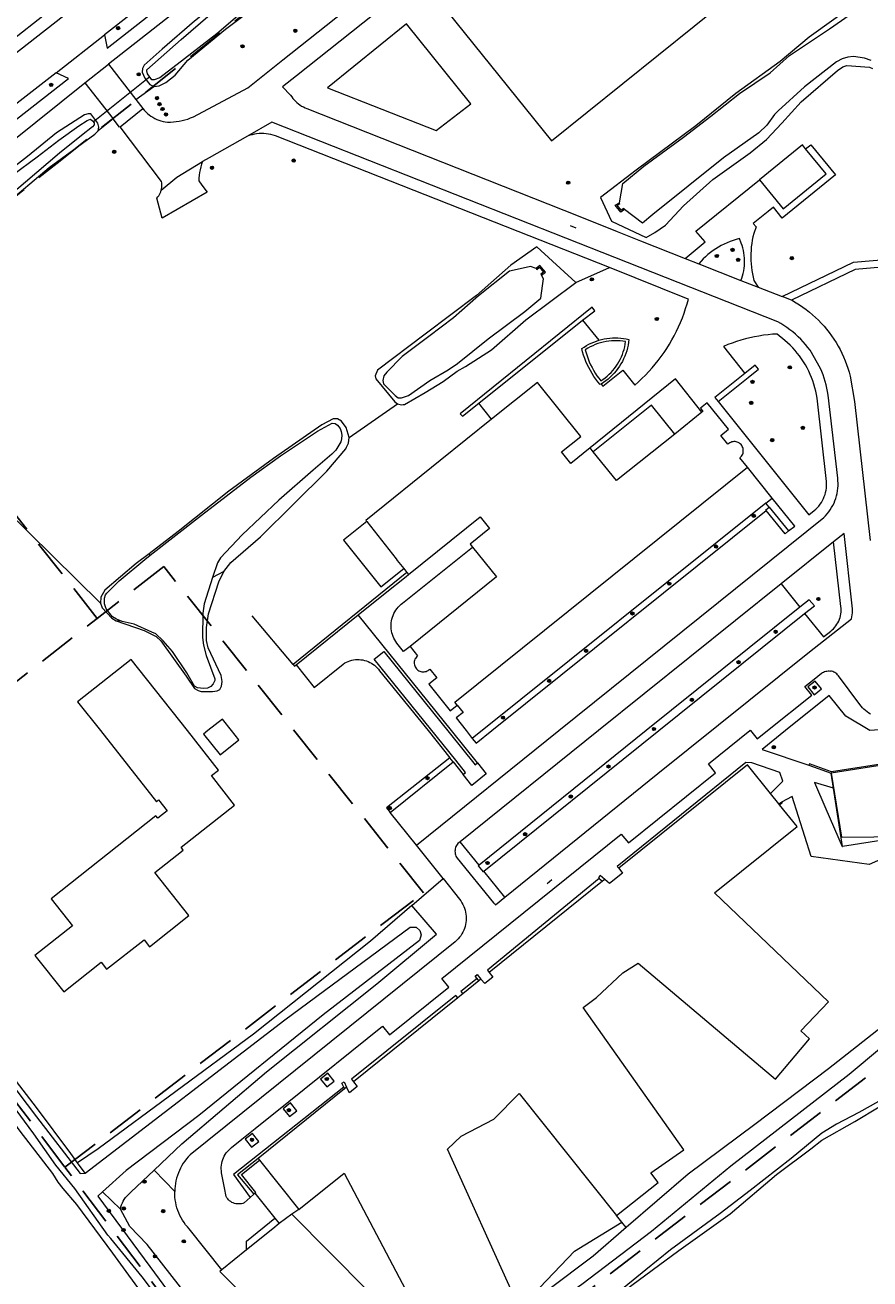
# Model space of a CAD drawing. Header units: metres. Extents: x 89872 to 94585, y 463299 to 469000.
# Tile 133 of 230: x 91508 to 91650, y 465158 to 465368. Entities that reach past the tile are written whole.
import ezdxf
from ezdxf.enums import TextEntityAlignment as Align

# ---------------------------------------------------------------- set-up
doc = ezdxf.new("R2010")
doc.units = ezdxf.units.M
doc.linetypes.add('HIDDEN', pattern=[9.525, 6.35, -3.175])
doc.layers.get('0').update_dxf_attribs({"linetype": 'CONTINUOUS'})
for name, color, linetype, lineweight in [('B-WE-BV-GELEIDECONSTRUCTIE-G', 251, 'CONTINUOUS', 13), ('B-WE-GR-BEPLANTING_CULTUUR-G', 251, 'CONTINUOUS', 13), ('B-WE-GR-BOOM-S', 251, 'CONTINUOUS', 13), ('B-WE-IE-TERREINAFSCHEIDING-G', 251, 'CONTINUOUS', 13), ('B-WE-IE-TERREINAFSCHEIDING_KUNSTMATIG_MUUR-G', 251, 'CONTINUOUS', 13), ('B-WE-KW-KUNSTWERK_DUIKER-G', 251, 'CONTINUOUS', 13), ('B-WE-OG-TOPOGRAFIE_BEBOUWING-GV', 251, 'CONTINUOUS', 13), ('B-WE-OG-TOPOGRAFIE_HUISNUMMER-T25', 251, 'CONTINUOUS', 13), ('B-WE-OG-TOPOGRAFIE_STRAATNAAM-T18', 251, 'CONTINUOUS', 13), ('B-WE-OG-TOPOGRAFIE_WATER-GV', 251, 'CONTINUOUS', 13), ('B-WE-VH-VERHARDING-GV', 251, 'CONTINUOUS', 13), ('K_BALUSTRADE_0', 251, 'CONTINUOUS', 13), ('Percelen', 10, 'HIDDEN', 25)]:
    doc.layers.add(name, color=color, linetype=linetype, lineweight=lineweight)
doc.styles.get("Standard").update_dxf_attribs({"font": 'isocp.shx'})

# ---------------------------------------------------------------- blocks, each defined once
blk = doc.blocks.new('OGT_BLOK4_AUTOCAD_OD_1_FMEBLOCK16')
at = {"layer": 'B-WE-OG-TOPOGRAFIE_WATER-GV'}
for points in [[(36.06, 23.93), (27.75, 17.89), (23.64, 14.49), (19.97, 11.57), (18.41, 9.98), (17.29, 9.06), (13.66, 6.45), (9.08, 3.12), (6.12, 0.81), (3.63, -0.86), (1.17, -3.01), (-1.17, -4.95), (-3.77, -6.98), (-7.42, -9.52), (-10.5, -11.62), (-12.89, -13.84), (-13.89, -14.71), (-16.14, -16.17), (-19.4, -19.05), (-23.16, -21.7), (-25.57, -23.68), (-25.94, -23.93)], [(-34.53, -22.48), (-35.28, -21.51), (-36.06, -20.37)]]:
    blk.add_lwpolyline(points, dxfattribs=at)
blk = doc.blocks.new('Q_BOOM')
for radius in [0.27, 0.18, 0.09]:
    blk.add_circle((0, 0), radius)

msp = doc.modelspace()

# ---------------------------------------------------------------- linework, layer by layer
at = {"layer": 'B-WE-BV-GELEIDECONSTRUCTIE-G'}
for p, q in [((91572.42, 465276.51), (91553.4, 465261.06)), ((91564.27, 465269.39), (91568.8, 465273.02)), ((91634.81, 465237.73), (91635.27, 465238.03))]:
    msp.add_line(p, q, dxfattribs=at)
for points in [[(91568.8, 465273.02), (91572.31, 465275.83), (91572.7, 465276.15)], [(91553.4, 465261.06), (91553.59, 465260.83), (91553.86, 465261.05)]]:
    msp.add_lwpolyline(points, dxfattribs=at)
at = {"layer": 'B-WE-GR-BEPLANTING_CULTUUR-G'}
for p, q in [((91527, 465355.76), (91530.03, 465357.97)), ((91584.51, 465304.87), (91601.88, 465318.81)), ((91632.66, 465288.15), (91633.7, 465288.98)), ((91632.66, 465288.15), (91583.42, 465248.66)), ((91633.2, 465287.48), (91632.66, 465288.15)), ((91529.43, 465279.41), (91529.24, 465279.64)), ((91541.74, 465276.69), (91539.88, 465275.64)), ((91553.86, 465261.05), (91564.27, 465269.39)), ((91638.34, 465270.69), (91612.59, 465250)), ((91523.72, 465268.41), (91524.29, 465268.47)), ((91612.59, 465250), (91584.54, 465227.46)), ((91569.65, 465236.29), (91580.23, 465244.77)), ((91580.23, 465244.77), (91579.66, 465245.47)), ((91645.47, 465230.58), (91643.99, 465240.39)), ((91604.71, 465225.25), (91605.27, 465224.77)), ((91584.53, 465208.09), (91584.23, 465208.45)), ((91561.99, 465189.98), (91561.85, 465190.27)), ((91518.48, 465175.86), (91517.23, 465177.57)), ((91521.42, 465172.71), (91524.45, 465169.84))]:
    msp.add_line(p, q, dxfattribs=at)
for points in [[(91601.88, 465318.81), (91603.97, 465320.38), (91603.49, 465320.99), (91581.36, 465303.12), (91581.76, 465302.72), (91584.51, 465304.87)], [(91521.05, 465271.35), (91505.08, 465287.09), (91500, 465293.59), (91480.27, 465318.06)], [(91629.13, 465309.84), (91624.1, 465305.83), (91624.63, 465305.17)], [(91624.63, 465305.17), (91629.66, 465309.18), (91631.43, 465310.59), (91630.87, 465311.23), (91629.13, 465309.84)], [(91617.35, 465299.71), (91613.46, 465304.56), (91603.68, 465296.75)], [(91583.42, 465248.66), (91584.04, 465247.88), (91586.69, 465250), (91632.71, 465286.88)], [(91632.71, 465286.88), (91632.63, 465287), (91633.2, 465287.48)], [(91639.14, 465269.63), (91640.77, 465270.94), (91639.89, 465271.93), (91638.34, 465270.69)], [(91585.36, 465226.44), (91614.7, 465250), (91639.14, 465269.63)], [(91579.66, 465245.47), (91569.02, 465237.07), (91569.65, 465236.29)], [(91584.54, 465227.46), (91584.42, 465227.36), (91585.24, 465226.34), (91585.36, 465226.44)], [(91561.93, 465138.74), (91567.71, 465137.63), (91576.05, 465145.84), (91593.56, 465155.46), (91600.57, 465162.8), (91608.48, 465167.64)], [(91541.44, 465159.67), (91541.08, 465159.38), (91549.12, 465151.27), (91557.22, 465139.64), (91561.93, 465138.74)]]:
    msp.add_lwpolyline(points, dxfattribs=at)
at = {"layer": 'B-WE-IE-TERREINAFSCHEIDING-G'}
for p, q in [((91600.8, 465325.12), (91606.44, 465327.6)), ((91601.88, 465318.81), (91604.65, 465315.42)), ((91617.46, 465308.94), (91603.18, 465297.37)), ((91621.92, 465303.37), (91617.46, 465308.94)), ((91562.76, 465299.1), (91570.85, 465304.76)), ((91633.7, 465288.98), (91629.54, 465294.17)), ((91633.2, 465287.48), (91636.45, 465283.46)), ((91553.4, 465261.06), (91546.52, 465269.27)), ((91580.23, 465244.77), (91581.9, 465242.67)), ((91654.25, 465244.55), (91643.61, 465242.9)), ((91581.9, 465242.67), (91582.29, 465242.98)), ((91574.06, 465230.8), (91569.65, 465236.29)), ((91609.19, 465166.73), (91608.48, 465167.64))]:
    msp.add_line(p, q, dxfattribs=at)
for points in [[(91606.44, 465327.6), (91550.4, 465349.66), (91550.02, 465349.78), (91549.64, 465349.88), (91549.25, 465349.96), (91548.85, 465350.02), (91548.45, 465350.05), (91548.06, 465350.06), (91547.66, 465350.05), (91547.26, 465350.01), (91546.87, 465349.95), (91546.48, 465349.87), (91546.09, 465349.77), (91545.71, 465349.64)], [(91639.31, 465347.49), (91640.16, 465348.19), (91644.29, 465343.17), (91635.39, 465335.88), (91633.91, 465337.72), (91633.02, 465337), (91630.53, 465335.01), (91631.01, 465334.45), (91630.61, 465333.31), (91630.48, 465332.75), (91630.36, 465332.2), (91630.27, 465331.63), (91630.2, 465331.07), (91630.15, 465330.5), (91630.12, 465329.93), (91630.11, 465329.36), (91630.12, 465328.79), (91630.15, 465328.22), (91630.21, 465327.66), (91630.28, 465327.09), (91630.38, 465326.53), (91630.49, 465325.97), (91630.63, 465325.42), (91631.35, 465324.32)], [(91619.09, 465329.12), (91622.47, 465331.89), (91620.91, 465333.71), (91631.57, 465342.29)], [(91608.92, 465337.33), (91608.3, 465336.9), (91607.35, 465338.04), (91608.07, 465338.47)], [(91628.45, 465325.41), (91628.6, 465325.81), (91628.74, 465326.22), (91628.85, 465326.63), (91628.94, 465327.05), (91629.01, 465327.48), (91629.05, 465327.91), (91629.08, 465328.34), (91629.08, 465328.77), (91629.06, 465329.2), (91629.02, 465329.63), (91628.96, 465330.05), (91628.88, 465330.48), (91628.77, 465330.89), (91628.64, 465331.3), (91628.5, 465331.71), (91628.2, 465332.47), (91627.68, 465332.33), (91627.16, 465332.16), (91626.65, 465331.98), (91626.14, 465331.77), (91625.65, 465331.54), (91625.16, 465331.3), (91624.69, 465331.03), (91624.23, 465330.74), (91623.78, 465330.44), (91623.34, 465330.11), (91622.91, 465329.77), (91622.5, 465329.42), (91622.11, 465329.04), (91621.42, 465328.21)], [(91595.02, 465326.34), (91595.68, 465326.82), (91594.73, 465327.95), (91594.15, 465327.46)], [(91605.01, 465308.06), (91605.28, 465307.71), (91608.63, 465310.39), (91610.64, 465307.89), (91611.26, 465308.44), (91611.86, 465309), (91612.44, 465309.58), (91613.01, 465310.17), (91613.56, 465310.78), (91614.09, 465311.41), (91614.6, 465312.05), (91615.1, 465312.71), (91615.57, 465313.38), (91616.03, 465314.06), (91616.47, 465314.76), (91616.88, 465315.47), (91617.28, 465316.19), (91617.65, 465316.92), (91618, 465317.67), (91618.33, 465318.42), (91618.64, 465319.18), (91618.93, 465319.95), (91619.19, 465320.73), (91619.44, 465321.52), (91619.66, 465322.31), (91619.34, 465322.44), (91606.44, 465327.6)], [(91604.65, 465315.42), (91605.1, 465315.55), (91605.55, 465315.65), (91606, 465315.73), (91606.46, 465315.79), (91606.92, 465315.83), (91607.38, 465315.84), (91607.84, 465315.83), (91608.31, 465315.8), (91608.76, 465315.74), (91609.22, 465315.66), (91609.67, 465315.56), (91609.61, 465315.08), (91609.53, 465314.61), (91609.43, 465314.14), (91609.3, 465313.67), (91609.15, 465313.22), (91608.98, 465312.76), (91608.79, 465312.32), (91608.58, 465311.89), (91608.34, 465311.47), (91608.09, 465311.06), (91607.81, 465310.67), (91607.52, 465310.29), (91607.21, 465309.92), (91606.88, 465309.57), (91606.54, 465309.23), (91606.18, 465308.91), (91605.8, 465308.61), (91605.41, 465308.33), (91605.01, 465308.06)], [(91605.01, 465308.06), (91604.84, 465308.02), (91604.48, 465308.45), (91604.13, 465308.9), (91603.81, 465309.37), (91603.5, 465309.84), (91603.21, 465310.33), (91602.94, 465310.83), (91602.7, 465311.34), (91602.47, 465311.86), (91602.26, 465312.39), (91602.08, 465312.93), (91601.92, 465313.47), (91601.78, 465314.02), (91602.16, 465314.28), (91602.55, 465314.52), (91602.95, 465314.74), (91603.36, 465314.94), (91603.79, 465315.12), (91604.22, 465315.28), (91604.65, 465315.42)], [(91586.65, 465302.2), (91585.59, 465303.53), (91584.51, 465304.87)], [(91636.45, 465283.46), (91637.48, 465284.26), (91633.7, 465288.98)], [(91636.45, 465283.46), (91635.87, 465282.96), (91632.71, 465286.88)], [(91572.98, 465264.13), (91571.87, 465263.24), (91570.98, 465264.41), (91570.77, 465264.66), (91570.58, 465264.93), (91570.41, 465265.21), (91570.26, 465265.5), (91570.13, 465265.8), (91570.02, 465266.11), (91569.93, 465266.42), (91569.86, 465266.75), (91569.82, 465267.07), (91569.8, 465267.4), (91569.8, 465267.73), (91569.82, 465268.05), (91569.87, 465268.38), (91569.94, 465268.7), (91570.03, 465269.02), (91570.14, 465269.32), (91570.28, 465269.62), (91570.43, 465269.91), (91570.61, 465270.19), (91570.8, 465270.46), (91571.01, 465270.71), (91571.24, 465270.95), (91571.48, 465271.17), (91571.74, 465271.37), (91583.46, 465280.77)], [(91584.28, 465244.59), (91579.91, 465250), (91564.27, 465269.39)], [(91582.29, 465242.98), (91580.63, 465245.08), (91576.38, 465250.31), (91566.94, 465261.96), (91568.56, 465263.29), (91579.53, 465249.69), (91583.89, 465244.28), (91584.28, 465244.59)], [(91553.86, 465261.05), (91556.88, 465257.26), (91561.79, 465261.17), (91562.05, 465261.34), (91562.32, 465261.48), (91562.61, 465261.61), (91562.9, 465261.71), (91563.2, 465261.8), (91563.5, 465261.86), (91563.81, 465261.9), (91564.12, 465261.92), (91564.43, 465261.92), (91564.74, 465261.89), (91565.05, 465261.85), (91565.35, 465261.78), (91565.65, 465261.69), (91565.94, 465261.58), (91566.23, 465261.45), (91566.5, 465261.3), (91566.76, 465261.14), (91567.01, 465260.95), (91567.24, 465260.75), (91567.46, 465260.53), (91567.67, 465260.29), (91567.85, 465260.04), (91575.99, 465250), (91579.66, 465245.47)], [(91580.89, 465254.29), (91581.9, 465253.07), (91580.69, 465252.13), (91582.37, 465250), (91583.42, 465248.66)], [(91584.28, 465244.59), (91585.76, 465242.76), (91583.35, 465240.83), (91581.9, 465242.67)], [(91656.44, 465230.41), (91656.98, 465226.89), (91657.18, 465226.92), (91656.41, 465231.86), (91654.44, 465244.78), (91643.63, 465243.1), (91639.94, 465244.43), (91639.87, 465244.24)], [(91547.49, 465178.32), (91544.06, 465175.55), (91546.76, 465172.33)], [(91546.94, 465172.47), (91547.13, 465172.62), (91544.72, 465175.64), (91547.72, 465178.03)], [(91553.18, 465168.95), (91572.29, 465149.68), (91561.93, 465138.74)]]:
    msp.add_lwpolyline(points, dxfattribs=at)
at = {"layer": 'B-WE-IE-TERREINAFSCHEIDING_KUNSTMATIG_MUUR-G'}
for points in [[(91635.27, 465238.03), (91635.39, 465237.84), (91634.95, 465237.56)], [(91605.62, 465225.05), (91604.84, 465225.73), (91604.55, 465225.39), (91604.71, 465225.25)], [(91584.23, 465208.45), (91583.89, 465208.86), (91584.23, 465209.14), (91584.87, 465208.36)], [(91561.85, 465190.27), (91561.52, 465190.93), (91561.91, 465191.13), (91562.35, 465190.26)]]:
    msp.add_lwpolyline(points, dxfattribs=at)
at = {"layer": 'B-WE-KW-KUNSTWERK_DUIKER-G'}
msp.add_line((91519.86, 465352.04), (91529.34, 465359.63), dxfattribs=at)
at = {"layer": 'B-WE-OG-TOPOGRAFIE_BEBOUWING-GV'}
for p, q in [((91596.7, 465348.86), (91639.19, 465383.01)), ((91621.92, 465303.37), (91617.35, 465299.71)), ((91603.68, 465296.75), (91603.18, 465297.37)), ((91565.74, 465285.03), (91561.84, 465281.9)), ((91565.59, 465285.24), (91565.74, 465285.03)), ((91571.92, 465277.15), (91572.42, 465276.51)), ((91572.42, 465276.51), (91572.7, 465276.15)), ((91634.81, 465237.73), (91633.42, 465239.46)), ((91634.95, 465237.56), (91634.81, 465237.73)), ((91605.27, 465224.77), (91586.24, 465209.48)), ((91605.62, 465225.05), (91605.27, 465224.77)), ((91584.53, 465208.09), (91581.81, 465205.9)), ((91584.87, 465208.36), (91584.53, 465208.09)), ((91580.97, 465205.22), (91563.48, 465191.17)), ((91581.81, 465205.9), (91580.97, 465205.22)), ((91561.99, 465189.98), (91547.49, 465178.32)), ((91562.35, 465190.26), (91561.99, 465189.98)), ((91547.49, 465178.32), (91547.72, 465178.03)), ((91547.72, 465178.03), (91554.31, 465169.77))]:
    msp.add_line(p, q, dxfattribs=at)
for points in [[(91639.19, 465383.01), (91618.75, 465408.44), (91576.26, 465374.28), (91596.7, 465348.86)], [(91572.36, 465368.47), (91559.12, 465357.7), (91577.38, 465350.56), (91583.18, 465355.06), (91572.36, 465368.47)], [(91639.31, 465347.49), (91638.76, 465348.17), (91631.57, 465342.29)], [(91631.57, 465342.29), (91635.55, 465337.42), (91642.74, 465343.3), (91639.31, 465347.49)], [(91603.18, 465297.37), (91599.94, 465294.76), (91598.37, 465296.7), (91601.61, 465299.31), (91594.32, 465308.34), (91586.65, 465302.2)], [(91629.54, 465294.17), (91628.3, 465295.74), (91628.44, 465295.87), (91628.56, 465296.01), (91628.66, 465296.17), (91628.75, 465296.34), (91628.81, 465296.52), (91628.85, 465296.71), (91628.86, 465296.9), (91628.85, 465297.09), (91628.82, 465297.27), (91628.77, 465297.45), (91628.69, 465297.63), (91628.59, 465297.79), (91628.47, 465297.94), (91628.34, 465298.07), (91628.19, 465298.19), (91628.02, 465298.28), (91627.85, 465298.35), (91627.67, 465298.41), (91627.48, 465298.43), (91627.29, 465298.44), (91627.1, 465298.42), (91626.91, 465298.38), (91626.74, 465298.31), (91626.57, 465298.22), (91626.41, 465298.11), (91626.25, 465297.99), (91625.08, 465299.45), (91626.4, 465300.52), (91622.82, 465304.96), (91621.66, 465304.02), (91622.09, 465303.5), (91621.92, 465303.37)], [(91586.65, 465302.2), (91578.05, 465295.29), (91565.59, 465285.24)], [(91617.35, 465299.71), (91607.59, 465291.9), (91603.68, 465296.75)], [(91580.89, 465254.29), (91580.48, 465254.8), (91629.54, 465294.17)], [(91565.74, 465285.03), (91570.64, 465278.78), (91570.83, 465278.54), (91571.92, 465277.15)], [(91572.7, 465276.15), (91584.75, 465285.81), (91586.32, 465283.87), (91583.06, 465281.27), (91583.46, 465280.77)], [(91561.84, 465281.9), (91568.1, 465274.1), (91571.92, 465277.15)], [(91583.46, 465280.77), (91587.46, 465275.78), (91572.98, 465264.13)], [(91572.98, 465264.13), (91574.25, 465262.54), (91574.11, 465262.42), (91573.99, 465262.28), (91573.88, 465262.12), (91573.8, 465261.96), (91573.73, 465261.78), (91573.69, 465261.6), (91573.68, 465261.41), (91573.68, 465261.23), (91573.71, 465261.04), (91573.76, 465260.86), (91573.83, 465260.69), (91573.92, 465260.53), (91574.04, 465260.38), (91574.16, 465260.25), (91574.3, 465260.14), (91574.45, 465260.05), (91574.62, 465259.97), (91574.78, 465259.92), (91574.96, 465259.88), (91575.14, 465259.86), (91575.32, 465259.87), (91575.49, 465259.89), (91575.67, 465259.94), (91575.83, 465260.01), (91575.99, 465260.09), (91576.14, 465260.2), (91576.28, 465260.32), (91577.47, 465258.85), (91576.14, 465257.78), (91579.71, 465253.34), (91580.89, 465254.29)], [(91535.67, 465250), (91526.23, 465261.94), (91517.23, 465254.84), (91521.05, 465250), (91530.45, 465238.1), (91530.81, 465238.39), (91532.25, 465236.57), (91530.68, 465235.33), (91530.36, 465235.73), (91512.78, 465221.84), (91516.37, 465217.3), (91510.08, 465212.34), (91514.9, 465206.24), (91521.16, 465211.19), (91522.1, 465210.01), (91528.37, 465214.96), (91529.3, 465213.79), (91535.89, 465219), (91530.19, 465226.21), (91534.96, 465229.98), (91534.59, 465230.45), (91543.57, 465237.54), (91539.69, 465242.46)], [(91543.05, 465250), (91541.51, 465251.94), (91539.09, 465250), (91538.34, 465249.41)], [(91539.69, 465242.46), (91540.88, 465243.4), (91535.67, 465250)], [(91538.34, 465249.41), (91541.12, 465245.94), (91544.28, 465248.47), (91543.05, 465250)], [(91633.42, 465239.46), (91629.54, 465244.28), (91607.96, 465226.93)], [(91643.61, 465242.9), (91645.34, 465232.15), (91656.15, 465232.27)], [(91607.62, 465168.75), (91614.56, 465174.29), (91613.37, 465175.9), (91618.86, 465179.78), (91602.02, 465203.59), (91604.24, 465205.28), (91608.68, 465209.43), (91611.24, 465211.04), (91634.25, 465191.59), (91639.98, 465198.36), (91638.51, 465199.69), (91643.15, 465204.55), (91624.02, 465222.83), (91637.86, 465233.95), (91634.95, 465237.56)], [(91607.96, 465226.93), (91608.6, 465226.14), (91606.4, 465224.37), (91605.62, 465225.05)], [(91586.24, 465209.48), (91586.86, 465208.71), (91585.49, 465207.61), (91584.87, 465208.36)], [(91563.48, 465191.17), (91564.12, 465190.36), (91562.82, 465189.32), (91562.35, 465190.26)], [(91554.31, 465169.77), (91561.95, 465175.87), (91575.43, 465150.23), (91581.38, 465153.37), (91582.29, 465151.67), (91590.36, 465155.3), (91579.28, 465179.89), (91581.53, 465182.03), (91587.02, 465184.9), (91591.25, 465189.18), (91607.62, 465168.75)]]:
    msp.add_lwpolyline(points, dxfattribs=at)
at = {"layer": 'B-WE-OG-TOPOGRAFIE_STRAATNAAM-T18'}
for p, q in [((91599.81, 465334.63), (91600.75, 465334.28)), ((91595.96, 465224.4), (91596.73, 465225.04))]:
    msp.add_line(p, q, dxfattribs=at)
at = {"layer": 'B-WE-OG-TOPOGRAFIE_WATER-GV'}
for p, q in [((91600.8, 465325.12), (91594.25, 465331.09)), ((91562.76, 465299.1), (91562.25, 465300.79)), ((91528.53, 465278.7), (91529.43, 465279.41)), ((91510.32, 465185.3), (91517.69, 465175.79)), ((91517.69, 465175.79), (91518.48, 465175.86)), ((91521.42, 465172.71), (91520.63, 465172))]:
    msp.add_line(p, q, dxfattribs=at)
for points in [[(91530.03, 465357.97), (91530.89, 465358.08), (91532.01, 465358.64), (91533.61, 465359.82), (91535.73, 465362.37), (91542.03, 465367.54), (91550.32, 465373.81), (91556.55, 465378.74), (91565.53, 465385.8), (91572.18, 465390.83), (91577.69, 465395.24), (91586.41, 465401.94), (91594.19, 465408.36), (91603.42, 465415.99), (91611.49, 465422.18), (91617.97, 465427.49), (91620.38, 465429.28), (91621.57, 465429.63)], [(91577.88, 465402.19), (91572.31, 465397.72), (91560.61, 465388.57), (91552.73, 465382.1), (91542.51, 465373.46), (91536.85, 465368.91), (91531.42, 465364.23), (91528.39, 465361.54), (91528.1, 465360.97), (91528.05, 465360.35), (91528.52, 465359.35), (91529.35, 465358.28), (91530.03, 465357.97)], [(91649.79, 465373.8), (91649.19, 465372.93), (91647.78, 465371.84), (91639.91, 465366.21), (91635.03, 465362.12), (91627.61, 465356.77), (91620.92, 465351.34)], [(91544.83, 465370.42), (91540.6, 465366.78), (91535.14, 465362.58), (91531.01, 465359.4), (91530.08, 465359.05), (91529.7, 465359.07), (91528.97, 465360.08), (91528.83, 465360.55), (91528.85, 465360.72), (91534.61, 465365.8), (91541.11, 465371.39)], [(91608.07, 465338.47), (91608.63, 465341.69), (91612.16, 465344.57), (91618.8, 465349.48), (91623.41, 465352.99), (91628.21, 465356.76), (91633.34, 465360.25), (91636.61, 465363.13), (91643.29, 465367.61), (91647.88, 465370.79), (91649.85, 465372.2)], [(91650.32, 465362.31), (91649.18, 465362.7), (91647.31, 465363), (91646.38, 465362.89), (91645.45, 465362.56), (91644.5, 465362.09), (91639.13, 465357.87), (91634.68, 465353.88)], [(91620.92, 465351.34), (91610.9, 465343.91), (91604.93, 465339.37), (91606.73, 465335.36), (91612.56, 465332.63), (91614.04, 465333.46), (91615.81, 465334.69), (91618.85, 465337.95), (91623.75, 465342.39), (91630.02, 465346.82), (91632.77, 465349.04), (91635.33, 465351.83), (91638.58, 465355.38), (91644.65, 465360.64), (91645.53, 465361.25), (91646.22, 465361.47), (91650, 465361.18), (91650.52, 465360.96)], [(91520.7, 465350.5), (91520.8, 465351.14), (91520.64, 465351.81), (91519.44, 465353.34), (91519.03, 465353.39), (91518.42, 465353.22), (91513.69, 465350.16), (91508.84, 465346.24), (91499.43, 465338.95), (91490.5, 465331.76), (91482.53, 465325.22), (91470.51, 465315.59), (91463.23, 465310.36), (91460.7, 465308.16), (91460.63, 465307.83), (91460.39, 465306.91)], [(91634.68, 465353.88), (91634.11, 465353.24), (91632.81, 465351.48), (91631.47, 465350.21), (91625.51, 465346.01), (91613.69, 465336.5), (91611.94, 465335.06), (91608.92, 465337.33)], [(91506.35, 465343.12), (91510.46, 465346.17), (91514.09, 465348.97), (91517.45, 465351.36), (91518.86, 465352.25), (91519.41, 465352.46), (91519.76, 465352.22), (91520.02, 465351.84), (91520, 465351.55), (91519.76, 465351.2), (91517.9, 465349.76), (91514.22, 465346.76), (91508.51, 465341.9), (91501.82, 465336.28)], [(91480.27, 465318.06), (91481.3, 465319.29), (91482.12, 465320.28), (91489.21, 465325.51), (91497.33, 465331.95), (91507.43, 465340.12), (91512.45, 465344.39), (91520.11, 465349.96), (91520.7, 465350.5)], [(91608.92, 465337.33), (91608.8, 465337.5), (91608.36, 465337.2), (91607.72, 465338.05), (91608.14, 465338.33), (91608.07, 465338.47)], [(91594.25, 465331.09), (91589.86, 465327.99), (91584.13, 465322.92), (91575.51, 465316.45), (91567.51, 465310.39), (91567.13, 465309.44), (91567.24, 465308.97), (91570.41, 465305.1), (91570.85, 465304.76)], [(91594.15, 465327.46), (91593.17, 465327.8), (91590.41, 465327.15), (91589.67, 465327.01), (91584.44, 465322.84), (91580.28, 465319.2), (91576.15, 465316.07), (91571.67, 465312.69), (91569.11, 465310.09), (91568.58, 465309.48), (91568.41, 465308.69), (91568.52, 465308.12), (91570.46, 465306.16), (91571.01, 465305.8), (91571.55, 465305.78), (91572.7, 465306.17), (91576.28, 465308.7), (91579.38, 465310.46), (91580.93, 465311.5), (91586.09, 465315.65), (91592.22, 465320.23)], [(91594.15, 465327.46), (91594.26, 465327.29), (91594.7, 465327.66), (91595.33, 465326.85), (91594.9, 465326.49), (91595.02, 465326.34)], [(91595.21, 465324.55), (91595.33, 465325.71), (91595.02, 465326.34)], [(91570.85, 465304.76), (91571.52, 465304.62), (91571.8, 465304.65), (91572.07, 465304.68), (91575.53, 465306.68), (91578.53, 465308.5), (91580.89, 465310.27), (91582.3, 465311.04), (91586.62, 465313.84), (91592.38, 465318.87), (91600.8, 465325.12)], [(91592.22, 465320.23), (91594.9, 465322.47), (91595.21, 465324.55)], [(91562.25, 465300.79), (91561.47, 465301.85), (91560.81, 465302.25), (91560.15, 465302.28), (91560.1, 465302.28), (91558.17, 465301.27), (91550.1, 465295.59), (91542.6, 465290.16), (91534.08, 465283.35), (91529.24, 465279.64)], [(91529.43, 465279.41), (91537.99, 465286.13), (91546.27, 465292.48), (91551.24, 465296.06), (91557.46, 465300.21), (91559.94, 465301.55), (91560.4, 465301.5), (91560.82, 465301.19), (91561.25, 465300.66), (91561.43, 465300.14), (91561.53, 465299.5), (91561.5, 465298.93), (91561.35, 465298.4), (91560.56, 465297.03), (91559.84, 465296.34), (91556.74, 465293.68), (91550.98, 465288.6)], [(91541.74, 465276.69), (91542.94, 465278.18), (91547.91, 465282.5), (91553.45, 465287.96), (91559, 465293.47), (91562.23, 465297.23), (91562.35, 465297.48), (91562.66, 465298.15), (91562.76, 465299.1)], [(91550.98, 465288.6), (91544.84, 465282.81), (91541.18, 465278.96), (91540.72, 465278.11), (91539.88, 465275.64)], [(91529.24, 465279.64), (91527.08, 465277.99), (91521.78, 465273.55), (91521.11, 465272.39), (91521.05, 465271.35)], [(91524.29, 465268.47), (91523.77, 465268.67), (91523.08, 465269.08), (91522.04, 465270.42), (91521.76, 465271.23), (91521.72, 465272.23), (91521.91, 465272.75), (91522.15, 465273.06), (91524.21, 465275.09), (91528.53, 465278.7)], [(91539.88, 465275.64), (91538.45, 465271.25), (91538.25, 465269.68), (91538.2, 465265.62)], [(91541.49, 465258.25), (91541.28, 465259.27), (91539.15, 465263.9), (91538.84, 465265.11), (91538.86, 465267.27), (91539.18, 465269.55), (91540.92, 465274.94), (91541.74, 465276.69)], [(91521.05, 465271.35), (91521.38, 465270.58), (91522.99, 465268.86), (91523.72, 465268.41)], [(91523.72, 465268.41), (91528.42, 465266.76), (91530.43, 465265.8), (91531.17, 465265.08), (91535.43, 465259.12), (91536.85, 465257.09), (91537.44, 465256.73), (91537.96, 465256.56), (91539.84, 465256.55), (91540.62, 465256.66), (91541.08, 465256.9), (91541.39, 465257.44), (91541.49, 465258.25)], [(91538.2, 465265.62), (91538.34, 465264.33), (91538.8, 465262.57), (91540.25, 465258.69), (91540.25, 465258.4), (91539.96, 465257.84), (91539.6, 465257.41), (91539.03, 465257.13), (91538.32, 465257.06), (91537.32, 465257.19), (91536.82, 465257.47), (91535.55, 465259.69), (91533.12, 465263.25), (91531.59, 465265.04), (91530.34, 465266.21), (91529.67, 465266.52), (91526.73, 465267.82), (91524.71, 465268.31), (91524.29, 465268.47)], [(91477.12, 465231.61), (91476.75, 465230.91), (91476.78, 465230.05), (91477.4, 465228.8), (91479.06, 465226.42), (91492.27, 465209.04), (91495.68, 465204.56), (91510.32, 465185.3)], [(91573.27, 465220.69), (91566.37, 465214.74), (91546.75, 465199.14), (91520.68, 465179.93), (91517.23, 465177.57)], [(91530.09, 465176.37), (91534.71, 465180.74), (91548.91, 465192.85), (91567.43, 465207.6), (91577.4, 465215.92), (91573.27, 465220.69)], [(91518.48, 465175.86), (91551.98, 465201.54), (91573, 465217.08), (91574.02, 465217.09), (91574.64, 465216.5), (91574.84, 465215.8), (91574.57, 465214.86), (91558.4, 465202.38), (91537.57, 465185.51), (91525.4, 465176.32), (91521.42, 465172.71)], [(91671.19, 465214.68), (91670.94, 465214.19), (91670.37, 465213.57), (91668.22, 465211.85), (91663.13, 465208.26), (91653.57, 465201.52), (91643.13, 465193.34), (91630.77, 465184), (91619.59, 465175.69), (91609.19, 465166.73)], [(91626.76, 465177.05), (91646.6, 465192.46), (91657.09, 465201.22), (91664.18, 465207.62), (91668.15, 465210.42), (91671.73, 465213.16), (91672.49, 465213.99), (91672.75, 465214.67)], [(91517.23, 465177.57), (91516.08, 465179.12), (91510.37, 465186.83), (91503.57, 465195.57), (91497.3, 465204.14)], [(91678.47, 465202.2), (91676, 465202.25), (91672.63, 465202.1), (91668.86, 465201.62), (91666.77, 465201.04), (91665.58, 465200.48), (91662.04, 465197.62), (91661.25, 465196.72), (91660.58, 465195.56), (91660.05, 465194.85), (91657.21, 465192.11), (91654.91, 465190.18), (91653.08, 465188.83), (91651.53, 465187.84), (91648.21, 465186.04), (91644.49, 465184.04), (91642.01, 465182.53), (91636.9, 465178.31), (91629.99, 465172.95), (91624.96, 465169.06)], [(91618.05, 465162.91), (91626.64, 465169.04), (91634.41, 465175.65), (91640.16, 465179.9), (91642, 465181.38), (91647.53, 465184.49), (91651.63, 465186.96), (91653.59, 465188.28), (91657.68, 465191.73), (91660.33, 465194.61), (91661.72, 465196.24), (91665.35, 465199.6), (91666.64, 465200.45), (91667.64, 465200.85), (91669.24, 465201.07), (91678.06, 465201.43)], [(91495.07, 465199.64), (91499.62, 465193.48), (91504.6, 465186.94), (91507.57, 465182.88), (91513.04, 465175.79), (91513.94, 465174.33), (91514.74, 465173.26), (91517.03, 465170.61), (91523.11, 465162.44), (91529.05, 465154.23), (91534.13, 465147.88), (91545.74, 465132.96), (91550.29, 465126.42)], [(91552.84, 465124.76), (91548.65, 465130.89), (91544.33, 465136.48), (91539.03, 465143.9), (91534, 465150.59), (91528.08, 465158.47), (91522.8, 465164.92), (91522.29, 465165.47), (91516.76, 465173.25), (91513.57, 465177.21), (91509.92, 465182.46), (91506.17, 465187.52)], [(91554.81, 465126.07), (91556.61, 465124.88), (91557.82, 465124.95), (91560.59, 465126.58), (91565.7, 465130.91), (91574.54, 465138.04), (91583.55, 465144.41), (91601.78, 465157.23), (91613.46, 465166.15), (91626.76, 465177.05)], [(91524.45, 465169.84), (91524.51, 465170.19), (91524.61, 465170.52), (91524.74, 465170.85), (91524.89, 465171.16), (91525.07, 465171.46), (91525.27, 465171.75), (91525.5, 465172.01), (91526.16, 465172.64), (91530.09, 465176.37)], [(91520.63, 465172), (91525.54, 465165.36), (91529.35, 465160.19), (91539.04, 465147.08), (91545.82, 465138.05), (91549.9, 465132.61), (91553.75, 465127.49), (91554.81, 465126.07)], [(91543.09, 465145.76), (91528.92, 465163.87), (91526.02, 465166.92), (91524.45, 465169.84)], [(91609.19, 465166.73), (91603.66, 465161.95), (91588.12, 465150.27), (91576.38, 465141.78), (91571.62, 465138.79), (91562.51, 465131.57), (91558.92, 465128.61), (91557.85, 465128.28), (91556.28, 465128.36)], [(91572.32, 465127.25), (91575.31, 465129.55), (91579.9, 465133.3), (91596.25, 465146.33), (91602.53, 465151.07), (91609.1, 465156.31), (91618.05, 465162.91)]]:
    msp.add_lwpolyline(points, dxfattribs=at)
at = {"layer": 'B-WE-VH-VERHARDING-GV'}
for p, q in [((91551.65, 465362.39), (91630.28, 465424.97)), ((91633.07, 465422.69), (91553.95, 465359.75)), ((91511.4, 465369.72), (91506.42, 465365.82)), ((91513.67, 465360.21), (91521.77, 465366.61)), ((91518.43, 465358.58), (91522.39, 465361.67)), ((91522.39, 465361.67), (91527, 465355.76)), ((91518.43, 465358.58), (91523.18, 465352.53)), ((91527, 465355.76), (91528.18, 465354.25)), ((91524.38, 465351.2), (91528.18, 465354.25)), ((91523.18, 465352.53), (91520.7, 465350.5)), ((91549.81, 465351.96), (91545.71, 465349.64)), ((91619.09, 465329.12), (91621.42, 465328.21)), ((91621.42, 465328.21), (91628.45, 465325.41)), ((91628.45, 465325.41), (91631.35, 465324.32)), ((91631.35, 465324.32), (91635.37, 465322.75)), ((91636.94, 465322.13), (91635.37, 465322.75)), ((91625.56, 465314.39), (91629.13, 465309.84)), ((91643.98, 465281.64), (91635.19, 465274.61)), ((91635.19, 465274.61), (91638.34, 465270.69)), ((91639.87, 465244.24), (91643.61, 465242.9)), ((91578.51, 465225.21), (91574.06, 465230.8)), ((91584.54, 465227.46), (91581.38, 465231.39)), ((91588.87, 465222.09), (91585.36, 465226.44)), ((91573.27, 465220.69), (91578.51, 465225.21)), ((91533.52, 465172.75), (91530.09, 465176.37)), ((91546.16, 465171.78), (91546.76, 465172.33)), ((91546.76, 465172.33), (91546.94, 465172.47))]:
    msp.add_line(p, q, dxfattribs=at)
for points in [[(91574.4, 465407.13), (91573.88, 465406.81), (91573.35, 465406.47), (91572.83, 465406.14), (91572.31, 465405.79), (91571.79, 465405.44), (91564.49, 465399.95), (91521.77, 465366.61)], [(91521.77, 465366.61), (91522.17, 465364.36), (91572.14, 465403.55), (91572.73, 465403.98), (91573.32, 465404.4), (91573.93, 465404.8), (91574.55, 465405.18), (91575.18, 465405.55)], [(91579.15, 465404.9), (91578.49, 465404.62), (91577.84, 465404.33), (91577.19, 465404.02), (91576.56, 465403.69), (91575.94, 465403.34), (91575.32, 465402.97), (91574.72, 465402.59), (91574.13, 465402.19), (91573.56, 465401.77), (91522.39, 465361.67)], [(91485.32, 465346.75), (91500, 465358.22), (91553.4, 465399.95)], [(91528.18, 465354.25), (91528.42, 465353.96), (91528.67, 465353.69), (91528.94, 465353.44), (91529.23, 465353.2), (91529.53, 465352.98), (91529.84, 465352.78), (91530.17, 465352.6), (91530.5, 465352.44), (91530.85, 465352.31), (91531.2, 465352.19), (91531.56, 465352.1), (91531.93, 465352.02), (91532.3, 465351.98), (91532.79, 465351.98), (91533.29, 465352.01), (91533.78, 465352.07), (91534.27, 465352.14), (91534.76, 465352.24), (91535.24, 465352.36), (91535.72, 465352.5), (91536.18, 465352.67), (91536.65, 465352.85), (91545.8, 465357.7), (91551.65, 465362.39)], [(91513.67, 465360.21), (91500, 465349.66), (91498.27, 465348.33)], [(91506.97, 465352.47), (91515.7, 465359.3), (91513.67, 465360.21)], [(91553.95, 465359.75), (91551.58, 465357.91), (91552.95, 465356.5)], [(91464.91, 465312.81), (91498.2, 465339.13), (91498.57, 465339.45), (91498.94, 465339.77), (91499.3, 465340.1), (91499.65, 465340.43), (91500, 465340.78), (91500.51, 465341.31), (91501.01, 465341.86), (91501.49, 465342.42), (91501.96, 465343), (91502.41, 465343.59), (91502.84, 465344.19), (91503.25, 465344.81), (91504.17, 465346.17), (91506.24, 465348.81), (91518.43, 465358.58)], [(91552.95, 465356.5), (91553.13, 465356.22), (91553.32, 465355.96), (91553.53, 465355.71), (91553.76, 465355.47), (91554, 465355.25), (91554.25, 465355.04), (91554.52, 465354.85), (91554.8, 465354.67), (91555.09, 465354.52), (91555.39, 465354.38), (91555.69, 465354.26), (91601.14, 465336.27), (91607.71, 465333.67), (91611.63, 465332.1), (91619.09, 465329.12)], [(91524.38, 465351.2), (91524.28, 465351.12), (91523.18, 465352.53)], [(91639.67, 465314.23), (91639.29, 465314.69), (91638.89, 465315.15), (91638.48, 465315.59), (91638.04, 465316.01), (91637.6, 465316.42), (91637.14, 465316.81), (91636.66, 465317.19), (91636.17, 465317.55), (91635.67, 465317.88), (91635.16, 465318.21), (91634.64, 465318.51), (91607.33, 465329.31), (91549.81, 465351.96)], [(91531.25, 465340.55), (91531.31, 465340.79), (91531.35, 465341.04), (91531.37, 465341.28), (91531.38, 465341.53), (91531.37, 465341.78), (91531.33, 465342.03), (91524.38, 465351.2)], [(91545.71, 465349.64), (91539.3, 465346.01), (91538.17, 465345.36)], [(91538.17, 465345.36), (91538.02, 465344.92), (91537.89, 465344.47), (91537.78, 465344.01), (91537.7, 465343.55), (91537.63, 465343.08), (91537.59, 465342.61), (91537.57, 465342.14), (91538.04, 465341.41), (91538.98, 465340.23), (91531.41, 465335.89), (91530.53, 465339.26), (91530.69, 465339.45), (91530.84, 465339.65), (91530.96, 465339.86), (91531.08, 465340.09), (91531.17, 465340.32), (91531.25, 465340.55)], [(91531.25, 465340.55), (91533.88, 465342.77), (91538.17, 465345.36)], [(91635.37, 465322.75), (91647.32, 465328.51), (91653.28, 465328.99)], [(91653.37, 465327.76), (91647.63, 465327.3), (91636.94, 465322.13)], [(91636.94, 465322.13), (91637.12, 465322.06), (91637.71, 465321.72), (91638.29, 465321.35), (91638.85, 465320.97), (91639.4, 465320.57), (91639.94, 465320.15), (91640.46, 465319.71), (91640.97, 465319.26), (91641.46, 465318.78), (91641.93, 465318.29), (91642.39, 465317.79), (91642.83, 465317.27), (91643.25, 465316.73), (91643.66, 465316.19), (91644.04, 465315.62), (91644.41, 465315.05), (91644.75, 465314.46), (91645.08, 465313.86), (91645.38, 465313.25), (91645.66, 465312.63), (91645.93, 465312), (91646.17, 465311.36), (91646.39, 465310.72), (91646.58, 465310.07), (91646.76, 465309.41), (91647.48, 465305.17), (91650.14, 465281.86)], [(91624.63, 465305.17), (91639.85, 465286.17), (91640.71, 465286.87), (91640.99, 465287.11), (91641.26, 465287.36), (91641.5, 465287.64), (91641.73, 465287.93), (91641.94, 465288.23), (91642.12, 465288.55), (91642.29, 465288.88), (91642.43, 465289.22), (91642.56, 465289.56), (91642.66, 465289.92), (91642.73, 465290.28), (91642.79, 465290.64), (91642.82, 465291.01), (91642.83, 465291.38), (91642.81, 465291.74), (91641.22, 465305.72), (91641.12, 465306.31), (91641, 465306.89), (91640.85, 465307.47), (91640.69, 465308.04), (91640.5, 465308.61), (91640.29, 465309.16), (91640.07, 465309.71), (91639.82, 465310.25), (91639.55, 465310.78), (91639.26, 465311.3), (91638.95, 465311.81), (91638.62, 465312.31), (91638.28, 465312.79), (91637.91, 465313.26), (91637.53, 465313.72), (91637.14, 465314.17), (91636.72, 465314.59), (91636.29, 465315), (91635.84, 465315.4), (91634.54, 465316.47), (91633.77, 465316.42), (91633, 465316.35), (91632.24, 465316.25), (91631.47, 465316.13), (91630.71, 465315.99), (91629.96, 465315.83), (91629.21, 465315.64), (91628.46, 465315.44), (91627.73, 465315.21), (91627, 465314.96), (91626.27, 465314.69), (91625.56, 465314.39)], [(91574.06, 465230.8), (91597.93, 465250), (91642.33, 465285.71), (91642.64, 465286.01), (91642.92, 465286.33), (91643.19, 465286.66), (91643.44, 465287.01), (91643.67, 465287.37), (91643.88, 465287.75), (91644.07, 465288.13), (91644.23, 465288.53), (91644.38, 465288.93), (91644.5, 465289.34), (91644.6, 465289.76), (91644.67, 465290.18), (91644.72, 465290.61), (91644.75, 465291.04), (91644.75, 465291.47), (91644.73, 465291.89), (91644.68, 465292.32), (91643.06, 465306.24), (91642.98, 465306.82), (91642.88, 465307.39), (91642.75, 465307.96), (91642.6, 465308.52), (91642.43, 465309.08), (91642.24, 465309.63), (91642.03, 465310.18), (91641.79, 465310.71), (91640.04, 465313.74), (91639.67, 465314.23)], [(91602.36, 465313.84), (91602.5, 465313.33), (91602.66, 465312.82), (91602.84, 465312.31), (91603.03, 465311.82), (91603.25, 465311.33), (91603.49, 465310.85), (91603.74, 465310.39), (91604.02, 465309.93), (91604.31, 465309.48), (91604.62, 465309.05), (91604.95, 465308.63), (91605.32, 465308.87), (91605.68, 465309.14), (91606.03, 465309.42), (91606.36, 465309.72), (91606.68, 465310.04), (91606.98, 465310.37), (91607.26, 465310.71), (91607.53, 465311.07), (91607.77, 465311.44), (91608.01, 465311.83), (91608.22, 465312.22), (91608.41, 465312.62), (91608.58, 465313.04), (91608.73, 465313.46), (91608.86, 465313.89), (91608.97, 465314.32), (91609.05, 465314.76), (91609.12, 465315.2), (91608.65, 465315.27), (91608.19, 465315.32), (91607.72, 465315.34), (91607.25, 465315.34), (91606.78, 465315.32), (91606.31, 465315.27), (91605.84, 465315.2), (91605.38, 465315.11), (91604.93, 465314.99), (91604.48, 465314.86), (91604.03, 465314.7), (91603.6, 465314.51), (91603.18, 465314.31), (91602.76, 465314.09), (91602.36, 465313.84)], [(91588.87, 465222.09), (91614.5, 465242.82), (91639.95, 465263.21), (91647.01, 465268.73), (91647.08, 465269.07), (91647.12, 465269.4), (91647.15, 465269.74), (91647.17, 465270.08), (91647.16, 465270.42), (91645.74, 465283.06), (91643.98, 465281.64)], [(91639.14, 465269.63), (91642.32, 465265.73), (91643.51, 465266.67), (91643.75, 465266.87), (91643.98, 465267.09), (91644.19, 465267.32), (91644.38, 465267.57), (91644.56, 465267.82), (91644.72, 465268.09), (91644.86, 465268.37), (91644.98, 465268.66), (91645.07, 465268.96), (91645.15, 465269.26), (91645.21, 465269.57), (91645.25, 465269.88), (91645.26, 465270.19), (91645.26, 465270.5), (91645.23, 465270.81), (91643.98, 465281.64)], [(91635.19, 465274.61), (91604.56, 465250), (91581.38, 465231.39)], [(91546.16, 465171.78), (91545.14, 465170.86), (91544.92, 465170.78), (91544.69, 465170.72), (91544.46, 465170.69), (91544.23, 465170.68), (91544, 465170.69), (91543.77, 465170.72), (91543.54, 465170.78), (91543.33, 465170.85), (91543.11, 465170.95), (91542.91, 465171.07), (91542.73, 465171.21), (91542.55, 465171.36), (91542.4, 465171.53), (91542.26, 465171.72), (91542.14, 465171.92), (91541.84, 465173.39), (91541.38, 465175.92), (91541.35, 465176.23), (91541.33, 465176.55), (91541.33, 465176.87), (91541.36, 465177.18), (91541.41, 465177.5), (91541.49, 465177.8), (91541.58, 465178.11), (91541.7, 465178.4), (91541.83, 465178.69), (91541.99, 465178.96), (91542.16, 465179.23), (91542.36, 465179.48), (91542.57, 465179.72), (91542.79, 465179.94), (91543.04, 465180.14), (91544.75, 465181.52), (91547.02, 465183.35), (91552.67, 465187.88), (91568.37, 465200.49), (91569.55, 465199.02), (91579.48, 465207), (91578.3, 465208.48), (91608.39, 465232.68), (91609.6, 465231.23), (91624.17, 465242.96), (91623.02, 465244.44), (91629.95, 465250), (91630.02, 465250.06), (91630.07, 465250), (91631.19, 465248.63), (91632.9, 465250), (91640.36, 465255.97), (91639.19, 465257.4), (91640.72, 465258.62), (91641.96, 465259.61), (91642.13, 465259.72), (91642.3, 465259.81), (91642.48, 465259.89), (91642.67, 465259.95), (91642.87, 465259.99), (91643.07, 465260.01), (91643.26, 465260.01), (91643.46, 465259.99)], [(91650.21, 465252.76), (91649.91, 465252.94), (91649.63, 465253.14), (91649.35, 465253.36), (91649.09, 465253.59), (91648.85, 465253.84), (91648.62, 465254.11), (91648.41, 465254.39), (91644.8, 465259.2), (91644.67, 465259.35), (91644.53, 465259.5), (91644.37, 465259.62), (91644.21, 465259.73), (91644.03, 465259.82), (91643.85, 465259.9), (91643.66, 465259.96), (91643.46, 465259.99)], [(91639.67, 465257.33), (91640.73, 465256.01), (91641.95, 465256.99), (91640.89, 465258.32), (91639.67, 465257.33)], [(91659.71, 465253.48), (91656.96, 465251.11), (91654.04, 465250.3), (91650.07, 465250.05), (91646.07, 465252.44), (91643.26, 465255.92), (91635.92, 465250), (91632.03, 465246.86), (91639.87, 465244.24)], [(91633.42, 465239.46), (91635.49, 465241.55), (91634.97, 465243), (91630.28, 465244.6), (91629.28, 465244.64), (91607.69, 465227.26), (91607.96, 465226.93)], [(91643.99, 465240.39), (91640.79, 465241.32), (91642.7, 465236.88), (91645.42, 465230.57), (91645.47, 465230.58)], [(91656.44, 465230.41), (91649.95, 465227.56), (91640.22, 465228.94), (91637.05, 465238.94), (91635.27, 465238.03)], [(91581.38, 465231.39), (91580.99, 465231.11), (91580.87, 465230.95), (91580.76, 465230.78), (91580.67, 465230.59), (91580.6, 465230.4), (91580.55, 465230.2), (91580.52, 465230), (91580.51, 465229.79), (91580.52, 465229.59), (91580.55, 465229.38), (91580.61, 465229.19), (91580.68, 465228.99), (91580.77, 465228.81), (91580.89, 465228.64), (91586.96, 465221.16), (91587.02, 465221.09), (91587.09, 465221.02), (91587.16, 465220.96), (91587.24, 465220.9), (91587.32, 465220.84), (91588.87, 465222.09)], [(91604.71, 465225.25), (91585.94, 465209.85), (91586.24, 465209.48)], [(91578.51, 465225.21), (91581.26, 465221.74), (91581.47, 465221.46), (91581.66, 465221.17), (91581.83, 465220.87), (91581.98, 465220.56), (91582.1, 465220.24), (91582.21, 465219.91), (91582.29, 465219.58), (91582.35, 465219.24), (91582.38, 465218.9), (91582.4, 465218.55), (91582.38, 465218.21), (91582.35, 465217.86), (91582.29, 465217.52), (91582.21, 465217.19), (91582.1, 465216.86), (91581.98, 465216.54), (91581.83, 465216.23), (91581.66, 465215.93), (91581.47, 465215.64), (91581.26, 465215.37), (91581.03, 465215.11), (91580.79, 465214.86), (91580.53, 465214.64), (91536.11, 465178.93), (91535.8, 465178.59), (91535.5, 465178.24), (91535.22, 465177.88), (91534.96, 465177.5), (91534.73, 465177.11), (91534.51, 465176.71), (91534.31, 465176.3), (91534.13, 465175.88), (91533.98, 465175.45), (91533.84, 465175.01), (91533.73, 465174.57), (91533.64, 465174.12), (91533.58, 465173.66), (91533.54, 465173.21), (91533.52, 465172.75)], [(91584.23, 465208.45), (91581.52, 465206.27), (91581.81, 465205.9)], [(91580.97, 465205.22), (91580.67, 465205.6), (91563.16, 465191.58), (91563.48, 465191.17)], [(91557.97, 465191.62), (91559.03, 465190.3), (91560.25, 465191.28), (91559.19, 465192.6), (91557.97, 465191.62)], [(91561.85, 465190.27), (91543.36, 465175.64), (91546.16, 465171.78)], [(91551.72, 465186.65), (91552.78, 465185.32), (91554, 465186.3), (91552.94, 465187.63), (91551.72, 465186.65)], [(91545.35, 465181.52), (91546.41, 465180.2), (91547.64, 465181.18), (91546.57, 465182.51), (91545.35, 465181.52)], [(91541.44, 465159.67), (91535.94, 465166.51), (91535.64, 465166.85), (91535.35, 465167.2), (91535.08, 465167.58), (91534.83, 465167.96), (91534.6, 465168.36), (91534.4, 465168.76), (91534.21, 465169.18), (91534.04, 465169.61), (91533.9, 465170.04), (91533.78, 465170.48), (91533.68, 465170.93), (91533.61, 465171.38), (91533.55, 465171.84), (91533.52, 465172.29), (91533.52, 465172.75)], [(91545.57, 465162.99), (91545.57, 465164.46), (91550.31, 465168.32)]]:
    msp.add_lwpolyline(points, dxfattribs=at)
at = {"layer": 'K_BALUSTRADE_0'}
for p, q in [((91643.99, 465240.39), (91643.61, 465242.9)), ((91656.15, 465232.27), (91645.47, 465230.58)), ((91546.94, 465172.47), (91550.31, 465168.32)), ((91553.18, 465168.95), (91551.05, 465167.4)), ((91554.31, 465169.77), (91553.18, 465168.95)), ((91608.48, 465167.64), (91607.62, 465168.75)), ((91549.97, 465166.53), (91545.57, 465162.99)), ((91551.05, 465167.4), (91549.97, 465166.53)), ((91550.31, 465168.32), (91551.05, 465167.4)), ((91545.57, 465162.99), (91541.44, 465159.67))]:
    msp.add_line(p, q, dxfattribs=at)
at = {"layer": 'Percelen'}
for p, q in [((91473.79, 465232.33), (91520.53, 465268.82)), ((91556.5, 465122.29), (91515.12, 465176.83))]:
    msp.add_line(p, q, dxfattribs=at)
for points in [[(91480.93, 465318.98), (91513.81, 465345.11), (91581.65, 465399.24), (91622.34, 465431.51)], [(91520.53, 465268.82), (91484.71, 465314.18), (91480.93, 465318.98)], [(91515.12, 465176.83), (91568.49, 465217.71), (91575.21, 465222.84), (91531.68, 465277.51), (91520.53, 465268.82)], [(91473.79, 465232.33), (91499.78, 465197.22), (91515.12, 465176.83)], [(91673.83, 465210.62), (91672.02, 465209.23), (91558.32, 465121.98)]]:
    msp.add_lwpolyline(points, dxfattribs=at)

# ---------------------------------------------------------------- block references
at = {"layer": 'B-WE-GR-BOOM-S'}
for p, rotation in [((91524.03, 465367.74), 37.97152244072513), ((91553.74, 465367.28), 38.51288399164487), ((91544.89, 465364.68), 37.13896241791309), ((91527.48, 465359.99), 115.1514858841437), ((91512.8, 465358.22), 38.01923893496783), ((91530.55, 465356.01), 36.06895231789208), ((91530.97, 465355), 147.6351954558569), ((91531.48, 465354.17), 158.3419013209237), ((91532.05, 465353.27), 168.9922576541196), ((91523.38, 465347.01), 127.1706183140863), ((91553.47, 465345.54), 158.5123529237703), ((91539.78, 465344.33), 29.83721491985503), ((91599.5, 465341.83), 158.4062563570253), ((91627.05, 465330.56), 22.3286563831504), ((91624.4, 465329.55), 36.40665630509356), ((91627.99, 465328.89), 92.53002828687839), ((91636.99, 465329.19), 25.76356128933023), ((91603.47, 465325.63), 23.69495242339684), ((91614.34, 465318.99), 64.58756321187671), ((91636.65, 465310.88), 123.4232050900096), ((91630.4, 465308.44), 38.51733095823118), ((91630.18, 465304.92), 38.5874721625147), ((91638.84, 465300.73), 96.49760475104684), ((91633.71, 465298.69), 128.6892163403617), ((91630.61, 465286), 38.72856497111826), ((91624.28, 465280.85), 38.72856497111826), ((91616.45, 465274.64), 38.72856497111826), ((91641.44, 465272.06), 131.3477772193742), ((91610.26, 465269.63), 38.72856497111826), ((91634.28, 465266.57), 38.76284270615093), ((91602.49, 465263.38), 38.72856497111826), ((91628.06, 465261.47), 38.76284270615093), ((91596.3, 465258.35), 38.72856497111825), ((91640.8, 465257.23), 128.7599387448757), ((91620.23, 465255.17), 38.76284270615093), ((91588.57, 465252.17), 38.72856497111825), ((91613.88, 465250.28), 38.77898074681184), ((91633.96, 465247.22), 38.88363274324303), ((91606.25, 465243.99), 38.76278539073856), ((91575.9, 465242.04), 38.28300669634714), ((91599.93, 465238.96), 38.76278539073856), ((91569.57, 465237.03), 38.28300669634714), ((91592.27, 465232.64), 38.76278539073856), ((91585.97, 465227.83), 38.77891216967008), ((91559.01, 465191.63), 38.75088034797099), ((91552.66, 465186.4), 128.7599387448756), ((91546.47, 465181.44), 128.7862422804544), ((91528.46, 465174.42), 43.47406954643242), ((91522.47, 465169.55), 126.456126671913), ((91524.98, 465169.94), 78.754517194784), ((91531.59, 465169.49), 105.3099471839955), ((91524.94, 465166.32), 126.456126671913), ((91535.04, 465164.42), 128.7954543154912), ((91530.21, 465161.91), 128.0508811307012)]:
    msp.add_blockref('Q_BOOM', p, dxfattribs=dict(at, rotation=rotation))
at = {"layer": 'B-WE-OG-TOPOGRAFIE_WATER-GV'}
msp.add_blockref('OGT_BLOK4_AUTOCAD_OD_1_FMEBLOCK16', (91588.9, 465145.13), dxfattribs=at)

# ---------------------------------------------------------------- texts
at = {"layer": 'B-WE-OG-TOPOGRAFIE_HUISNUMMER-T25'}
for s, rotation, p in [('1T', 39.3, (91635.5, 465341.43)), ('1', 38.4, (91626.96, 465293.4)), ('36B-36C', 38.3, (91523.05, 465251.54)), ('3', 38.8, (91620.32, 465233.66))]:
    msp.add_text(s, height=0.0025, rotation=rotation, dxfattribs=at).set_placement(p, align=Align.MIDDLE)
at = {"layer": 'B-WE-OG-TOPOGRAFIE_STRAATNAAM-T18'}
for rotation, p in [(339.8063, (91599.81, 465334.63)), (339.8063, (91599.81, 465334.63)), (39.5635, (91595.96, 465224.4))]:
    msp.add_text('Valklaan', height=0.005, rotation=rotation, dxfattribs=at).set_placement(p, align=Align.MIDDLE)

doc.saveas('drawing.dxf')
